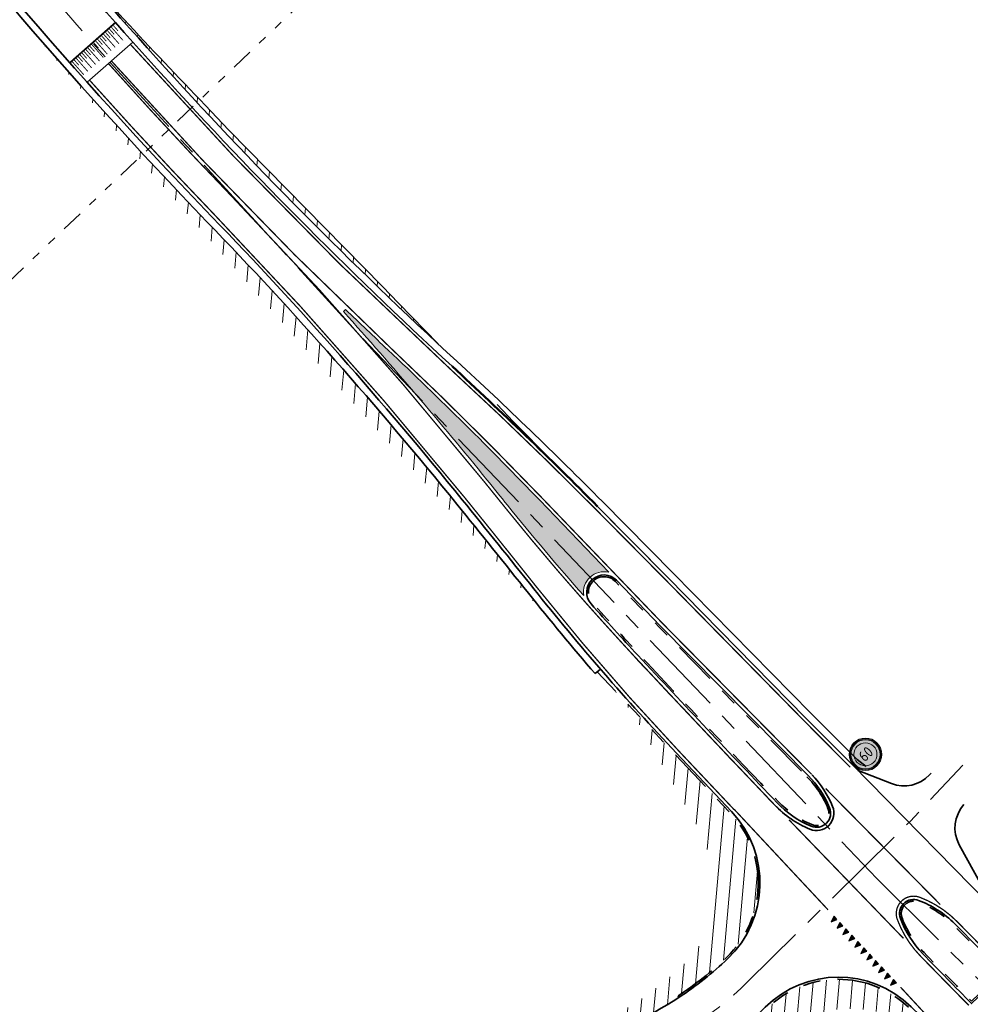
# Model space of a CAD drawing. Header units: metres. Extents: x 156019 to 159509, y 450048 to 451682.
# Tile 2 of 5: x 156094 to 156203, y 451020 to 451134. Entities that reach past the tile are written whole.
import ezdxf
from ezdxf.enums import TextEntityAlignment as Align

# ---------------------------------------------------------------- set-up
doc = ezdxf.new("R2010")
doc.units = ezdxf.units.M
for name, pattern in [('AL-TEKENBLADGRENS', [11.5, 2.5, -1.5, 1, -1.5, 1, -1.5, 2.5]), ('AM-AS', [16, 10, -2, 2, -2]), ('AM-AS-SO', [16, 10, -2, 2, -2]), ('VH-TROTTOIRBAND-SO', [15, 5, -2, 2, -2, 2, -2]), ('VW-11_STREEP', [2, 1, -1]), ('VW-13_STREEP', [4, 1, -3])]:
    doc.linetypes.add(name, pattern=pattern)
doc.layers.get('0').update_dxf_attribs({"linetype": 'CONTINUOUS'})
for name, color, linetype, lineweight in [('N-WE-AM-AS-G', 252, 'AM-AS', 18), ('N-WE-AM-AS_WEG-G', 252, 'AM-AS-SO', 18), ('N-WE-VH-KANTOPSLUITING_TROTTOIRBAND-G', 252, 'VH-TROTTOIRBAND-SO', 35), ('N-WE-VH-KANTVERHARDING-G', 252, 'CONTINUOUS', 50), ('N-WE-VH-KANTVERHARDING_HOOFDRIJBAAN-G', 252, 'CONTINUOUS', 35), ('N-WE-VH-KANTVERHARDING_INRIT-G', 252, 'CONTINUOUS', 35), ('N-WE-VH-VERHARDING_GRASBETONSTEEN-G', 252, 'CONTINUOUS', 35), ('N-WE-VW-MARKERING_DWARS-S', 252, 'CONTINUOUS', 25), ('N-WE-VW-MARKERING_LANGS_STREEP_11_015-G', 252, 'VW-11_STREEP', 13), ('N-WE-VW-MARKERING_LANGS_STREEP_13_015-G', 252, 'VW-13_STREEP', 13), ('N-WE-VW-MARKERING_LANGS_STREEP_DOORGETROKKEN_015-G', 252, 'CONTINUOUS', 13), ('N-WE-VW-MARKERING_PLATEAU-G', 252, 'CONTINUOUS', 9), ('N-WE-VW-MARKERING_PUNTSTUK-G', 252, 'CONTINUOUS', 35), ('N-WE-VW-VERKEERSTEKEN_BORD_A-S', 252, 'CONTINUOUS', 25), ('V-WE-VH-VERHARDING_ASFALT-A', 252, 'CONTINUOUS', 18), ('X-XX-AL-TEKENBLADGRENS-G', 7, 'AL-TEKENBLADGRENS', 35)]:
    doc.layers.add(name, color=color, linetype=linetype, lineweight=lineweight)
doc.layers.add('X-XX-AL-HULPLIJN-G', color=40, linetype='CONTINUOUS', lineweight=18, plot=False)
doc.styles.add('NLCS-RVV-M200-T25', font='NLCS-RVV.ttf')
pattern_1 = [(85, (0, 0), (-1.494292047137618, 0.1307336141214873), [])]

# ---------------------------------------------------------------- blocks, each defined once
blk = doc.blocks.new('N-SVW-MARKERING_DWARS_DRIEHOEK_50 70')
blk.add_hatch(color=256).paths.add_polyline_path([(0.5, 0.350000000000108), (-1.4210854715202e-14, 0.350000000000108), (0.25, -0.3499999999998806)])
at = {"flags": 128}
blk.add_lwpolyline([(0.25, -0.3499999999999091), (0.5, 0.350000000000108), (0, 0.3500000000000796)], close=True, dxfattribs=at)
blk = doc.blocks.new('N-SVW-VERKEERSTEKEN_BORD_A01_060-SO')
at = {"true_color": 0xff0000}
h = blk.add_hatch(color=1, dxfattribs=at)
h.dxf.hatch_style = 1
h.paths.add_polyline_path([(-3.75, 0), (-3.55, 0, -1), (3.550000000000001, 0), (3.75, 0, 1)])
at = {"true_color": 0xffffff}
h = blk.add_hatch(color=7, dxfattribs=at)
h.dxf.hatch_style = 1
h.paths.add_polyline_path([(-3.55, 0), (-3.35, 0, -1), (3.35, 0), (3.550000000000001, 0, 1)])
at = {"true_color": 0xff0000}
h = blk.add_hatch(color=1, dxfattribs=at)
h.dxf.hatch_style = 1
h.paths.add_polyline_path([(-3.35, 0), (-2.649999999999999, 0, -1), (2.649999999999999, 0), (3.35, 0, 1)])
at = {"true_color": 0xffffff}
h = blk.add_hatch(color=7, dxfattribs=at)
h.dxf.hatch_style = 1
h.paths.add_polyline_path([(-2.649999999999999, 0), (2.649999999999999, 0, 1)])
at = {"true_color": 0xff0000}
h = blk.add_hatch(color=1, dxfattribs=at)
h.dxf.hatch_style = 1
h.paths.add_polyline_path([(3.75, 0), (3.550000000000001, 0, -1), (-3.55, 0), (-3.75, 0, 1)])
at = {"true_color": 0xffffff}
h = blk.add_hatch(color=7, dxfattribs=at)
h.dxf.hatch_style = 1
h.paths.add_polyline_path([(3.550000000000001, 0), (3.35, 0, -1), (-3.35, 0), (-3.55, 0, 1)])
at = {"true_color": 0xff0000}
h = blk.add_hatch(color=1, dxfattribs=at)
h.dxf.hatch_style = 1
h.paths.add_polyline_path([(3.35, 0), (2.649999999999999, 0, -1), (-2.649999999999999, 0), (-3.35, 0, 1)])
at = {"true_color": 0xffffff}
h = blk.add_hatch(color=7, dxfattribs=at)
h.dxf.hatch_style = 1
h.paths.add_polyline_path([(2.649999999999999, 0), (-2.649999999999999, 0, 1)])
at = {"color": 1, "lineweight": 0, "true_color": 0xff0000}
blk.add_circle((0, 0), 3.75, dxfattribs=at)
at = {"color": 7, "lineweight": 0, "true_color": 0xffffff}
for radius in [3.55, 3.35, 2.649999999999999]:
    blk.add_circle((0, 0), radius, dxfattribs=at)
at = {"color": 250, "true_color": 0x191919, "style": 'NLCS-RVV-M200-T25', "width": 0.9}
blk.add_text('60', height=2.5, dxfattribs=at).set_placement((0.09999999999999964, 0), align=Align.MIDDLE_CENTER)

msp = doc.modelspace()

# ---------------------------------------------------------------- hatches: boundary and pattern name
at = {"layer": 'N-WE-VW-MARKERING_PUNTSTUK-G', "transparency": 33554687}
h = msp.add_hatch(color=256, dxfattribs=at)
h.dxf.hatch_style = 1
edge = h.paths.add_edge_path()
edge.add_arc((156383.1075337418, 451265.9433709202), 299.6250000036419, 218.8843707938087, 221.4835196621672, ccw=False)
edge.add_arc((154864.9519509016, 450041.6298455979), 1650.692918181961, 38.88437082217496, 39.01600547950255)
edge.add_arc((155756.1700380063, 450763.7363317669), 503.6500000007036, 39.01600549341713, 41.90837286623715)
edge.add_line((156130.9933914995, 451100.1449763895), (156131.2366953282, 451100.3965922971))
edge.add_arc((156503.7764269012, 451485.6635367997), 535.9258065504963, 225.9621808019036, 226.6822910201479)
edge.add_arc((155793.3437755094, 450732.2374151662), 499.624999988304, 43.86028719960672, 46.6822910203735, ccw=False)
edge.add_line((156153.5891629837, 451078.4286938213), (156161.5451265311, 451070.1497470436))
edge.add_arc((156160.9905803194, 451067.8403957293), 2.374999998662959, 76.4971847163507, 188.9626179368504)
at = {"layer": 'V-WE-VH-VERHARDING_ASFALT-A', "transparency": 33554687}
h = msp.add_hatch(dxfattribs=at)
h.set_pattern_fill('AVH-ASFALT_B-SO', color=256, angle=40, pattern_type=2)
h.set_pattern_definition(pattern_1)
h.paths.add_polyline_path([(156117.784, 451121.049), (156115.064, 451123.931, -0.01554166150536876), (156096.7459794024, 451143.9139972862, 0.03084353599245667), (156141.8807509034, 451096.4360292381), (156137.316, 451101.123), (156135.461, 451103.028)])
h = msp.add_hatch(dxfattribs=at)
h.set_pattern_fill('AVH-ASFALT_B', color=256, angle=40, pattern_type=2)
h.set_pattern_definition(pattern_1)
edge = h.paths.add_edge_path()
edge.add_arc((156387.4910315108, 451255.2405240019), 300.8000014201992, 218.5582288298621, 219.2248672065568)
edge.add_line((156154.4702625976, 451065.0249565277), (156141.7135461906, 451078.9554749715))
edge.add_line((156141.7135461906, 451078.9554749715), (156129.098, 451093.015))
edge.add_line((156129.098, 451093.015), (156109.107, 451115.855))
edge.add_line((156109.107, 451115.855), (156095.753, 451131.711))
edge.add_arc((156602.9764788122, 451578.9306294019), 676.2255942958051, 221.402668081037, 223.8449595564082)
edge.add_arc((155756.1700380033, 450763.7363317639), 499.2000000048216, 39.01600549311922, 43.99889384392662, ccw=False)
edge.add_arc((154864.9523690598, 450041.6301838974), 1646.24238031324, 38.55822882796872, 39.01600549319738, ccw=False)
h = msp.add_hatch(dxfattribs=at)
h.set_pattern_fill('AVH-ASFALT_B', color=256, angle=40, pattern_type=2)
h.set_pattern_definition(pattern_1)
edge = h.paths.add_edge_path()
edge.add_line((156168.785, 451046.087), (156171.761, 451040.88))
edge.add_arc((156158.1452220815, 451033.6996068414), 15.39309761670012, -6.863740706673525, 27.80529391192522, ccw=False)
edge.add_arc((156157.8615972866, 451034.3146997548), 15.75875770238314, 330.0867784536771, 351.03869789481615, ccw=False)
edge.add_arc((156148.8821013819, 451046.6738835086), 30.35263652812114, 307.9089073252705, 318.2332496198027, ccw=False)
edge.add_arc((156142.572170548, 451054.1048126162), 40.09455136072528, 280.7122164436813, 308.4988759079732, ccw=False)
edge.add_arc((156147.6374202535, 451054.6376737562), 40.00000000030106, 273.4216891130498, 303.3312291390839)
edge.add_line((156169.6165520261, 451021.2173540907), (156169.5066563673, 451021.384455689))
edge.add_arc((156147.6374202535, 451054.6376737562), 39.80000000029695, 303.3312291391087, 313.5932475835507)
edge.add_arc((156166.9443776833, 451034.3585861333), 11.80000000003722, 313.5932475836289, 403.3444149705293)
edge.add_line((156175.5258203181, 451042.4578973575), (156162.1208249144, 451056.6608580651))
edge.add_arc((156101.8499641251, 451007.5196492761), 77.76525613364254, 36.348736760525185, 39.19171772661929, ccw=False)
edge.add_line((156164.484, 451053.611), (156168.785, 451046.087))
h = msp.add_hatch(dxfattribs=at)
h.set_pattern_fill('AVH-ASFALT_B', color=256, angle=40, pattern_type=2)
h.set_pattern_definition(pattern_1)
edge = h.paths.add_edge_path(flags=16)
edge.add_arc((156159.7907642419, 451040.7110969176), 31.52815899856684, 309.1121513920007, 310.438690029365)
edge.add_arc((156195.2639158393, 450995.7884910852), 25.76056629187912, 123.179740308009, 125.6741598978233, ccw=False)
edge.add_line((156181.166, 451017.349), (156181.289, 451017.4289278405))
edge.add_line((156181.289, 451017.4289278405), (156179.68, 451016.248))
edge = h.paths.add_edge_path()
edge.add_arc((156165.7433519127, 450992.2103140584), 25.24999999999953, 62.33158734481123, 67.81667997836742)
edge.add_arc((156175.3714182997, 451015.8228178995), 0.2499999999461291, 126.64270367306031, 247.8166799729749, ccw=False)
edge.add_arc((156151.2000841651, 451048.3189192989), 40.25000000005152, 306.6427036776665, 314.6196817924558)
edge.add_line((156179.4715876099, 451019.6695808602), (156179.7158212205, 451019.9105934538))
edge.add_arc((156187.9689930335, 451011.5471219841), 11.75000000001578, 45.786666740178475, 134.6196817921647, ccw=False)
edge.add_line((156196.1626430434, 451019.9689151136), (156199.2713590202, 451016.9444130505))
edge.add_line((156199.2713590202, 451016.9444130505), (156199.1049774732, 451016.704574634))
edge.add_arc((156188.6914023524, 451001.6934426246), 18.26955475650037, 55.25004559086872, 80.24790740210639)
edge.add_arc((156189.3965723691, 451005.3250840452), 14.5711641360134, 80.56182239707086, 119.4294912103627)
edge.add_arc((156196.897655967, 450993.2801595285), 28.75407166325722, 120.6547480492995, 122.8766953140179)
edge.add_line((156181.289, 451017.429), (156177.4682867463, 451014.5729705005))

# ---------------------------------------------------------------- linework, layer by layer
at = {"layer": 'N-WE-AM-AS-G', "transparency": 33554687, "flags": 128}
msp.add_lwpolyline([(156054.208, 451680.581), (156047.697, 451601.191), (156044.0819038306, 451560.4282218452), (156034.6845, 451460.8585), (156024.0226627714, 451344.1291122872, 0.1854094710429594), (156074.7460007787, 451164.7451541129, 0.0216701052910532), (156104.1344298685, 451128.8134434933)], format="xyb", dxfattribs=at)
for points in [[(156104.1344298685, 451128.8134434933), (156133.2068253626, 451097.0691792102)], [(156133.2068253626, 451097.0691792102), (156192.41275, 451034.8987500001)], [(156192.41275, 451034.8987500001), (156205.1334876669, 451022.2596861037)]]:
    msp.add_lwpolyline(points, dxfattribs=at)
at = {"layer": 'N-WE-AM-AS_WEG-G', "linetype": 'AM-AS', "transparency": 33554687, "flags": 128}
msp.add_lwpolyline([(156146.3079776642, 451011.5875630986, 0.2174137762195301), (156177.503499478, 451022.9958946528), (156196.2547053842, 451041.4998047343), (156202.2831169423, 451047.9455768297)], format="xyb", dxfattribs=at)
at = {"layer": 'N-WE-VH-KANTOPSLUITING_TROTTOIRBAND-G', "transparency": 33554687, "flags": 128}
for points in [[(156184.3477261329, 451046.6194582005, -0.096820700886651), (156186.7733931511, 451042.9681293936, -0.6696337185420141), (156184.9074429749, 451041.1072850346, -0.1034681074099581), (156181.0522255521, 451043.7577174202, -0.002643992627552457), (156165.0065921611, 451060.7407717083, -0.004755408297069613), (156159.6466009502, 451066.6430154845, -0.9813108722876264), (156162.2884371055, 451069.0876197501), (156167.3097346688, 451063.862475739), (156184.3474744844, 451046.6197133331)], [(156169.6165520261, 451021.2173540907), (156169.5066563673, 451021.384455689, 0.04480645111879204), (156175.0808811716, 451025.8123992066, 0.4129421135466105), (156175.5258203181, 451042.4578973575), (156160.2073310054, 451058.6882574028)], [(156175.2222125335, 451016.023411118, 0.03482019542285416), (156179.4715876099, 451019.6695808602), (156179.7158212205, 451019.9105934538, -0.4082604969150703), (156196.1626430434, 451019.9689151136), (156199.2713590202, 451016.9444130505)]]:
    msp.add_lwpolyline(points, format="xyb", dxfattribs=at)
msp.add_lwpolyline([(156206.6785560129, 451024.0187813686), (156203.3076256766, 451020.785519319, -0.0008859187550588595), (156197.8296843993, 451026.3783810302, -0.1045550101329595), (156195.2994705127, 451030.3705951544, -0.6444078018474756), (156197.1400412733, 451032.2004135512, -0.1076575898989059), (156201.2165203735, 451029.5477262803)], format="xyb", close=True, dxfattribs=at)
at = {"layer": 'N-WE-VH-KANTVERHARDING-G', "transparency": 33554687}
msp.add_arc((155805.0481209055, 450725.8134889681), 500, 44.73472885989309, 47.39957634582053, dxfattribs=at)
at = {"layer": 'N-WE-VH-KANTVERHARDING_HOOFDRIJBAAN-G', "transparency": 33554687, "flags": 128}
for points in [[(156050.7197116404, 451680.8670844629), (156044.2096593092, 451601.4886395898), (156040.596460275, 451560.7472529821), (156031.1994889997, 451461.1821142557), (156020.5371716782, 451344.4474703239, 0.1854094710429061), (156071.943323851, 451162.6487280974, 0.03143541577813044), (156115.846643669, 451111.0585731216, 0.03143541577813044)], [(156057.6962883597, 451680.2949155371), (156051.1843406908, 451600.8933604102), (156047.5673473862, 451560.1091907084), (156038.1695110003, 451460.5348857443), (156027.5081538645, 451343.8107542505, 0.1854094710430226), (156077.5486777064, 451166.8415801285, 0.0462963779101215), (156143.4888271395, 451093.8595300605, 0.0462963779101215)], [(156144.6549646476, 451078.5052339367, -0.001997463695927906), (156152.8985002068, 451068.247622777, 0.0208867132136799), (156169.3187600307, 451049.3258309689)], [(156184.4899905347, 451046.7600314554, -0.09682070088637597), (156186.9581199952, 451043.0447844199, -0.6696337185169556), (156184.830282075, 451040.9227689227, -0.103468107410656), (156180.9075772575, 451043.6195983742, -0.002644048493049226), (156164.8601540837, 451060.6045508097, -0.004755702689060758), (156159.4972699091, 451066.5099732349, -0.9813108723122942), (156162.4326434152, 451069.2262001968), (156167.4529770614, 451064.0020592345), (156184.6380944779, 451046.6101457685)], [(156184.9346349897, 451046.8396860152, -0.09144251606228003), (156187.304482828, 451043.1885125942, -0.6696337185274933), (156184.6856053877, 451040.576801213, -0.1034681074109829), (156180.6363617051, 451043.360625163, -0.002644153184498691), (156164.5855828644, 451060.3491364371)], [(156169.6165520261, 451021.2173540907, 0.04480645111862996), (156175.2187880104, 451025.6675485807, 0.4129421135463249), (156175.6712684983, 451042.5951738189)], [(156175.0730067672, 451016.2240043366, 0.03482019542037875), (156179.2959882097, 451019.8475270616), (156179.5402218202, 451020.0885396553, -0.4082604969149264), (156196.3369760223, 451020.1481022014), (156199.6350709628, 451016.9393513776)]]:
    msp.add_lwpolyline(points, format="xyb", dxfattribs=at)
for points in [[(156160.2346172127, 451077.7261952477), (156168.384, 451069.501), (156184.239, 451053.367), (156189.587, 451047.977)], [(156175.6712684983, 451042.5951738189), (156169.3187600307, 451049.3258309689)], [(156207.1309991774, 451030.1020008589), (156189.587, 451047.977)]]:
    msp.add_lwpolyline(points, dxfattribs=at)
msp.add_lwpolyline([(156206.9634828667, 451024.0149445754), (156203.3034924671, 451020.5044276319, -0.0009082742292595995), (156197.6865549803, 451026.2386886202, -0.10455501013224), (156195.1120485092, 451030.3007883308, -0.6444078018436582), (156197.2109449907, 451032.3874233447, -0.1076575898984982), (156201.3587847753, 451029.6882995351)], format="xyb", close=True, dxfattribs=at)
at = {"layer": 'N-WE-VH-KANTVERHARDING_HOOFDRIJBAAN-G', "transparency": 33554687}
msp.add_lwpolyline([(156145.4386393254, 451014.6981524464, 0.1605425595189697), (156169.6165520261, 451021.2173540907, 0.1605425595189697)], format="xyb", dxfattribs=at)
msp.add_arc((155756.1700380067, 450763.7363317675), 500, 39.01600549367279, 43.99889384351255, dxfattribs=at)
at = {"layer": 'N-WE-VH-KANTVERHARDING_INRIT-G', "transparency": 33554687, "flags": 128}
for points in [[(156198.64, 451047.036), (156198.4437141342, 451046.8261248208, -0.306436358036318), (156194.0737340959, 451045.8298926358), (156190.2278601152, 451047.3240488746)], [(156206.1109158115, 451031.1413299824), (156201.8889943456, 451038.784573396, -0.320577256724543), (156202.4263562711, 451043.4046583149, -0.320577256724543)]]:
    msp.add_lwpolyline(points, format="xyb", dxfattribs=at)
at = {"layer": 'N-WE-VH-VERHARDING_GRASBETONSTEEN-G', "transparency": 33554687, "flags": 128}
for points in [[(156043.188987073, 451599.0358083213), (156039.7997874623, 451560.8201743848), (156030.4029150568, 451461.2560832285), (156019.7404879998, 451344.5202378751, 0.1854094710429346), (156071.3027119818, 451162.1695450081, 0.03143541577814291), (156115.2711611, 451110.5028575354)], [(156032.1502542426, 451385.8389048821), (156028.304837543, 451343.7379866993, 0.1854094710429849), (156078.1892895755, 451167.3207632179, 0.04629637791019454), (156144.0303322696, 451094.448403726)], [(156144.03338861, 451078.0016038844, -0.001997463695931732), (156152.2729201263, 451067.7489750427, 0.01001256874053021), (156159.9683601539, 451058.4815982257, 0.01001256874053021)]]:
    msp.add_lwpolyline(points, format="xyb", dxfattribs=at)
for points in [[(156160.8029156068, 451078.2892555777), (156168.9534503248, 451070.0628976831), (156184.8082488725, 451053.9291026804), (156190.1151444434, 451048.5805299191), (156191.1641646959, 451047.7856142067)], [(156159.968360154, 451058.4815982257), (156160.5734736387, 451059.0048932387)]]:
    msp.add_lwpolyline(points, dxfattribs=at)
at = {"layer": 'N-WE-VH-VERHARDING_GRASBETONSTEEN-G', "transparency": 33554687}
for centre, radius, start, end in [((155756.1700380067, 450763.7363317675), 499.2, 39.01600549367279, 43.99889384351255), ((155805.0481209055, 450725.8134889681), 500.8, 44.73472885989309, 47.39957634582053)]:
    msp.add_arc(centre, radius, start, end, dxfattribs=at)
at = {"layer": 'N-WE-VW-MARKERING_LANGS_STREEP_11_015-G', "transparency": 33554687, "const_width": 0.15, "flags": 128}
for points in [[(156199.6983976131, 451031.9021914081), (156186.5094772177, 451045.2497792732)], [(156186.7822761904, 451031.2918137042), (156175.9643544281, 451042.8706012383)], [(156195.4706436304, 451028.002701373), (156182.2903142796, 451041.6470164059)]]:
    msp.add_lwpolyline(points, dxfattribs=at)
at = {"layer": 'N-WE-VW-MARKERING_LANGS_STREEP_13_015-G', "transparency": 33554687, "flags": 128}
msp.add_lwpolyline([(156106.4367211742, 451130.9269585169, 0.15, 0.15, 0.02462181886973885), (156143.2349966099, 451093.5834955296, 0.15, 0.15, -0.01162811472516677), (156159.9682273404, 451077.462260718, 0, 0, 0)], format="xyseb", dxfattribs=at)
at = {"layer": 'N-WE-VW-MARKERING_LANGS_STREEP_13_015-G', "transparency": 33554687, "const_width": 0.15, "flags": 128}
msp.add_lwpolyline([(156175.9439838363, 451042.8525671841), (156169.5914753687, 451049.5832243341, -0.02088671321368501), (156153.1917408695, 451068.4813639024, 0.001997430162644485), (156144.9464675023, 451078.7411388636, 0.0217453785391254), (156116.1164011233, 451111.3190648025, -0.00979521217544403), (156101.7509869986, 451126.7908226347, -0.00979521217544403)], format="xyb", dxfattribs=at)
for points in [[(156159.9682273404, 451077.4622607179), (156168.1170701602, 451069.237610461), (156183.972164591, 451053.1035143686), (156189.3394322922, 451047.6940953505)], [(156195.1234085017, 451022.3961397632), (156198.5185928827, 451018.7256189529)]]:
    msp.add_lwpolyline(points, dxfattribs=at)
at = {"layer": 'N-WE-VW-MARKERING_LANGS_STREEP_DOORGETROKKEN_015-G', "transparency": 33554687, "const_width": 0.15, "flags": 128}
for points in [[(156103.9251674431, 451128.709989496, 2.90159373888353e-05), (156103.9665995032, 451128.6635836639)], [(156149.5832089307, 451077.6181476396, 0.000574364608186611), (156147.1996808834, 451080.5667975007, 0.02174537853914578), (156118.2025254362, 451113.3335338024, -0.0097586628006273), (156103.9665995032, 451128.6635836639)], [(156104.2625403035, 451129.0077912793, 2.784018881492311e-05), (156104.3022602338, 451128.9633033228)], [(156104.3022602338, 451128.9633033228, 0.02147018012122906), (156136.3654055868, 451096.0177902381)], [(156153.8595498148, 451078.6885321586, 0.01231393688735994), (156136.3654055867, 451096.0177902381)], [(156149.5832089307, 451077.6181476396, 0.01194574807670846), (156158.8446171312, 451066.679364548)], [(156184.9346349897, 451046.8396860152, -0.09144251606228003), (156187.304482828, 451043.1885125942, -0.6696337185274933), (156184.6856053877, 451040.576801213, -0.1034681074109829), (156180.6363617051, 451043.360625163, -0.002644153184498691), (156164.5855828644, 451060.3491364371, -0.005090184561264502), (156158.8446171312, 451066.679364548)], [(156202.9840865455, 451020.2981197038, -0.001245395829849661), (156197.4181873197, 451025.9767653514, -0.1045550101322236), (156194.7606322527, 451030.1699005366, -0.6444078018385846), (156197.3438894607, 451032.7380667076, -0.107657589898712), (156201.6255305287, 451029.951874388), (156207.1792261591, 451024.3301466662)]]:
    msp.add_lwpolyline(points, format="xyb", dxfattribs=at)
msp.add_lwpolyline([(156153.8595498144, 451078.6885321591), (156167.7215565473, 451064.2637782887), (156184.904840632, 451046.8737202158)], dxfattribs=at)
at = {"layer": 'N-WE-VW-MARKERING_PLATEAU-G', "transparency": 33554687, "flags": 128}
for points, const_width in [([(156099.4782729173, 451128.7862494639), (156104.7242567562, 451133.4169223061)], 0.2), ([(156104.047171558, 451132.6728808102), (156104.576588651, 451132.0731162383)], 0.09999999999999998), ([(156104.2720832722, 451132.8714122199), (156105.595626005, 451131.3720007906)], 0.09999999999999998), ([(156104.4969949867, 451133.0699436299), (156105.0264120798, 451132.4701790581)], 0.09999999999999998), ([(156102.6977012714, 451131.4816923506), (156103.2271183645, 451130.8819277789)], 0.09999999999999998), ([(156102.9226129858, 451131.6802237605), (156104.2461557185, 451130.180812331)], 0.09999999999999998), ([(156103.1475247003, 451131.8787551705), (156103.6769417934, 451131.2789905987)], 0.09999999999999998), ([(156103.3724364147, 451132.0772865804), (156104.6959791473, 451130.5778751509)], 0.09999999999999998), ([(156103.597348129, 451132.2758179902), (156104.1267652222, 451131.6760534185)], 0.09999999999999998), ([(156103.8222598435, 451132.4743494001), (156105.1458025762, 451130.9749379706)], 0.09999999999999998), ([(156101.5666993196, 451130.4963348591), (156102.8902420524, 451128.9969234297)], 0.09999999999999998), ([(156101.7916110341, 451130.6948662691), (156102.3210281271, 451130.0951016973)], 0.09999999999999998), ([(156102.0165227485, 451130.8933976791), (156103.3400654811, 451129.3939862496)], 0.09999999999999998), ([(156102.2414344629, 451131.091929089), (156102.7708515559, 451130.4921645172)], 0.09999999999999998), ([(156102.472789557, 451131.2831609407), (156103.7963322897, 451129.7837495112)], 0.09999999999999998), ([(156100.2172290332, 451129.3051463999), (156101.5407717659, 451127.8057349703)], 0.09999999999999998), ([(156100.4421407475, 451129.5036778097), (156100.9715578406, 451128.903913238)], 0.09999999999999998), ([(156100.6670524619, 451129.7022092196), (156101.9905951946, 451128.2027977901)], 0.09999999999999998), ([(156100.8919641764, 451129.9007406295), (156101.4213812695, 451129.3009760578)], 0.09999999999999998), ([(156101.1168758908, 451130.0992720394), (156102.4404186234, 451128.5998606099)], 0.09999999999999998), ([(156101.3417876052, 451130.2978034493), (156101.8712046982, 451129.6980388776)], 0.09999999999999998), ([(156099.7674056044, 451128.9080835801), (156101.090948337, 451127.4086721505)], 0.09999999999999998), ([(156099.9923173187, 451129.1066149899), (156100.5217344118, 451128.5068504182)], 0.09999999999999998)]:
    msp.add_lwpolyline(points, dxfattribs=dict(at, const_width=const_width))
msp.add_lwpolyline([(156101.4698430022, 451126.5426545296), (156106.7178652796, 451131.1751267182)], dxfattribs=at)
at = {"layer": 'X-XX-AL-HULPLIJN-G', "transparency": 33554687}
msp.add_lwpolyline([(156096.7459794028, 451143.9139972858, 0.01554166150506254), (156115.064, 451123.931), (156117.784, 451121.049), (156135.461, 451103.028), (156137.316, 451101.123), (156141.8807509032, 451096.4360292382)], format="xyb", dxfattribs=at)
at = {"layer": 'X-XX-AL-HULPLIJN-G', "transparency": 33554687, "flags": 128}
msp.add_lwpolyline([(156158.6445786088, 451067.4703944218, -0.01134141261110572), (156149.8751143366, 451077.8535541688, 0.0005743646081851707), (156147.4910446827, 451080.8028740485, 0.01262100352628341), (156130.9933914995, 451100.1449763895), (156131.2366953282, 451100.3965922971, 0.003142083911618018), (156136.1081393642, 451095.7449549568, -0.01231393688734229), (156153.5891629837, 451078.4286938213), (156161.5451265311, 451070.1497470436, 0.5343172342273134)], format="xyb", close=True, dxfattribs=at)
at = {"layer": 'X-XX-AL-HULPLIJN-G', "transparency": 33554687}
msp.add_lwpolyline([(156148.67, 451089.465), (156150.54, 451087.511), (156168.384, 451069.501), (156184.239, 451053.367), (156189.587, 451047.977)], dxfattribs=at)
at = {"layer": 'X-XX-AL-TEKENBLADGRENS-G', "transparency": 33554687, "flags": 128}
msp.add_lwpolyline([(156066.2573455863, 451078.634466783), (156147.9909735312, 451156.4707480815)], dxfattribs=at)

# ---------------------------------------------------------------- block references
at = {"layer": 'N-WE-VW-MARKERING_DWARS-S', "transparency": 33554687, "rotation": 313.180807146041}
for p in [(156187.2113598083, 451030.3231097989), (156187.895662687, 451029.5939119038), (156188.5799655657, 451028.8647140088), (156189.2642684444, 451028.1355161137), (156189.9485713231, 451027.4063182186), (156190.6328742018, 451026.6771203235), (156191.3171770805, 451025.9479224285), (156192.0014799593, 451025.2187245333), (156192.6857828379, 451024.4895266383), (156193.3700857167, 451023.7603287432), (156194.0543885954, 451023.0311308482)]:
    msp.add_blockref('N-SVW-MARKERING_DWARS_DRIEHOEK_50 70', p, dxfattribs=at)
at = {"layer": 'N-WE-VW-VERKEERSTEKEN_BORD_A-S', "transparency": 33554687, "xscale": 0.5, "yscale": 0.5, "zscale": 0.5, "rotation": 44.19822445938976}
msp.add_blockref('N-SVW-VERKEERSTEKEN_BORD_A01_060-SO', (156191.086515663, 451049.1930296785), dxfattribs=at)

doc.saveas('drawing.dxf')
